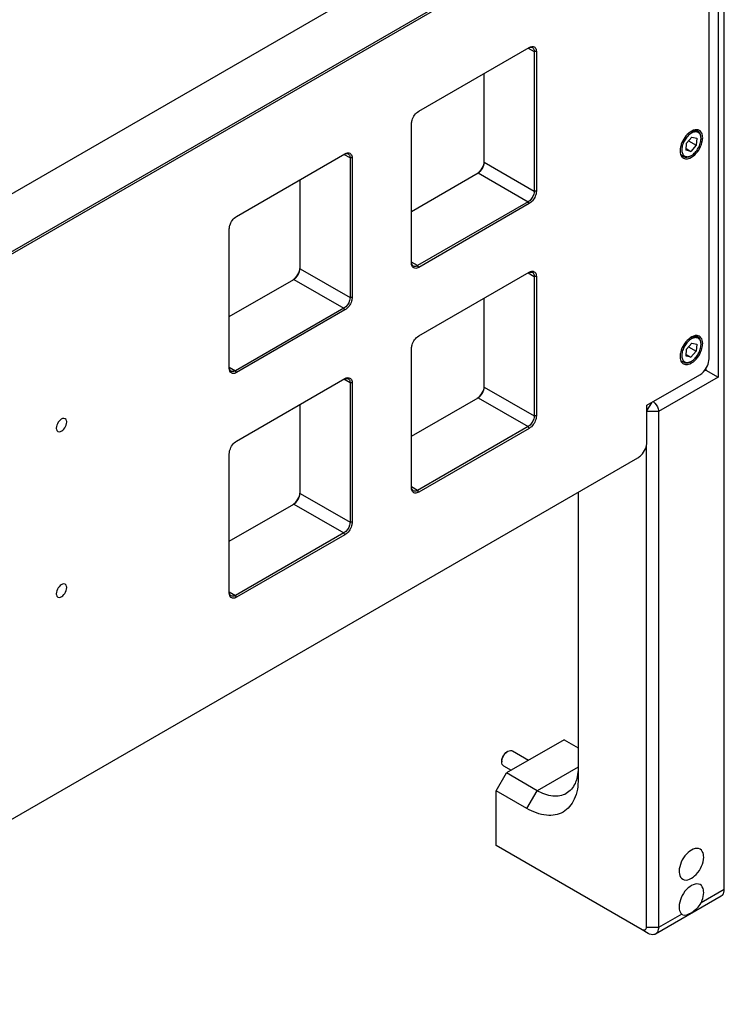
# Model space of a CAD drawing. Header units: inches. Extents: x 0 to 34, y 0 to 22.
# Tile 8 of 15: x 7.2 to 8.8, y 13.7 to 15.9. Entities that reach past the tile are written whole.
import ezdxf

# ---------------------------------------------------------------- set-up
doc = ezdxf.new("R2010")
doc.units = ezdxf.units.IN
doc.header["$LTSCALE"] = 1.87
doc.header["$MEASUREMENT"] = 0
doc.layers.get('0').update_dxf_attribs({"linetype": 'CONTINUOUS'})
doc.layers.add('02___PRT_ALL_AXES', color=7, linetype='CONTINUOUS')

msp = doc.modelspace()

# ---------------------------------------------------------------- linework, layer by layer
at = {"color": 7, "linetype": 'CONTINUOUS'}
for p, q in [((8.771, 13.9726), (8.771, 18.0035)), ((8.757, 16.6114), (8.757, 15.1327)), ((8.4595, 16.2998), (5.7555, 14.7385)), ((5.8466, 14.6604), (8.5727, 16.2344)), ((5.8489, 14.6564), (8.575, 16.2304)), ((8.7364, 15.1744), (8.7364, 16.1923)), ((8.079, 15.7351), (8.3291, 15.8795)), ((8.3268, 15.8781), (8.3407, 15.8701)), ((8.3454, 15.8701), (8.3407, 15.8701)), ((8.3407, 15.8701), (8.3407, 15.554)), ((8.3454, 15.8701), (8.3454, 15.554)), ((8.2275, 15.6194), (8.2275, 15.8208)), ((8.0628, 15.3909), (8.0628, 15.7069)), ((8.7115, 15.6895), (8.706, 15.6927)), ((8.6844, 15.6466), (8.6854, 15.6626)), ((8.6854, 15.6626), (8.6975, 15.6763)), ((8.6902, 15.668), (8.7075, 15.658)), ((8.7075, 15.658), (8.6955, 15.6443)), ((8.6975, 15.6763), (8.7086, 15.674)), ((8.7086, 15.674), (8.7075, 15.658)), ((8.7183, 15.6729), (8.7183, 15.6745)), ((7.6666, 15.4969), (7.912, 15.6386)), ((7.9236, 15.6293), (7.9097, 15.6373)), ((8.6787, 15.6327), (8.6726, 15.6362)), ((8.6955, 15.6443), (8.6844, 15.6466)), ((8.6847, 15.6505), (8.6955, 15.6443)), ((8.6951, 15.6343), (8.6965, 15.6351)), ((7.9282, 15.6293), (7.9236, 15.6293)), ((7.9236, 15.6293), (7.9236, 15.3132)), ((7.9282, 15.6293), (7.9282, 15.3132)), ((8.2275, 15.6194), (8.3407, 15.554)), ((8.0628, 15.5082), (8.2136, 15.5953)), ((8.2136, 15.5953), (8.3268, 15.5299)), ((7.8104, 15.3785), (7.8104, 15.58)), ((8.3454, 15.554), (8.3407, 15.554)), ((8.3268, 15.5299), (8.0767, 15.3855)), ((8.3291, 15.5259), (8.079, 15.3815)), ((8.3291, 15.5259), (8.3268, 15.5299)), ((7.6503, 15.1527), (7.6503, 15.4688)), ((8.0767, 15.3855), (8.0628, 15.3935)), ((7.8104, 15.3785), (7.9236, 15.3132)), ((8.079, 15.3815), (8.0767, 15.3855)), ((8.079, 15.2261), (8.3291, 15.3705)), ((8.3268, 15.3692), (8.3407, 15.3611)), ((7.6503, 15.27), (7.7965, 15.3544)), ((7.7965, 15.3544), (7.9097, 15.2891)), ((8.3454, 15.3611), (8.3407, 15.3611)), ((8.3407, 15.3611), (8.3407, 15.0451)), ((8.3454, 15.3611), (8.3454, 15.0451)), ((7.9282, 15.3132), (7.9236, 15.3132)), ((8.2275, 15.1104), (8.2275, 15.3118)), ((7.9097, 15.2891), (7.6642, 15.1473)), ((7.912, 15.285), (7.6666, 15.1433)), ((7.912, 15.285), (7.9097, 15.2891)), ((8.6854, 15.1965), (8.6975, 15.2102)), ((8.6975, 15.2102), (8.7086, 15.2079)), ((8.7115, 15.2234), (8.706, 15.2266)), ((8.7183, 15.2068), (8.7183, 15.2084)), ((8.0628, 14.8819), (8.0628, 15.198)), ((8.6844, 15.1805), (8.6854, 15.1965)), ((8.6902, 15.2019), (8.7075, 15.1919)), ((8.7075, 15.1919), (8.6955, 15.1782)), ((8.7086, 15.2079), (8.7075, 15.1919)), ((8.6787, 15.1666), (8.6726, 15.1701)), ((8.6955, 15.1782), (8.6844, 15.1805)), ((8.6847, 15.1845), (8.6955, 15.1782)), ((8.6951, 15.1682), (8.6965, 15.169)), ((7.6503, 15.1554), (7.6642, 15.1473)), ((7.6666, 15.1433), (7.6642, 15.1473)), ((8.7292, 15.1488), (8.7245, 15.1461)), ((8.7276, 15.1497), (8.7292, 15.1488)), ((8.7292, 15.1524), (8.7292, 15.1488)), ((8.7292, 15.1488), (8.757, 15.1327)), ((7.6666, 14.988), (7.912, 15.1297)), ((7.9236, 15.1203), (7.9097, 15.1283)), ((7.9282, 15.1203), (7.9236, 15.1203)), ((7.9236, 15.1203), (7.9236, 14.8042)), ((7.9282, 15.1203), (7.9282, 14.8042)), ((8.5959, 15.0692), (8.7155, 15.1382)), ((8.757, 15.1327), (8.622, 15.0548)), ((8.2275, 15.1104), (8.3407, 15.0451)), ((8.0628, 14.9992), (8.2136, 15.0863)), ((8.2136, 15.0863), (8.3268, 15.0209)), ((8.6058, 15.0749), (8.5959, 15.0578)), ((7.8104, 14.8696), (7.8104, 15.071)), ((8.5959, 14.9861), (8.5959, 15.0692)), ((8.622, 15.0548), (8.5959, 15.0548)), ((8.622, 15.0548), (8.622, 13.8866)), ((8.3454, 15.0451), (8.3407, 15.0451)), ((8.3268, 15.0209), (8.0767, 14.8765)), ((8.3291, 15.0169), (8.079, 14.8725)), ((8.3291, 15.0169), (8.3268, 15.0209)), ((8.5942, 14.9761), (8.5942, 13.8866)), ((5.8489, 13.3759), (8.575, 14.95)), ((7.6503, 14.6437), (7.6503, 14.9598)), ((8.0767, 14.8765), (8.0628, 14.8846)), ((8.079, 14.8725), (8.0767, 14.8765)), ((7.8104, 14.8696), (7.9236, 14.8042)), ((8.4401, 14.8721), (8.4401, 14.2231)), ((7.6503, 14.7611), (7.7965, 14.8455)), ((7.7965, 14.8455), (7.9097, 14.7801)), ((7.9282, 14.8042), (7.9236, 14.8042)), ((7.9097, 14.7801), (7.6642, 14.6384)), ((7.912, 14.7761), (7.6666, 14.6344)), ((7.912, 14.7761), (7.9097, 14.7801)), ((7.6503, 14.6464), (7.6642, 14.6384)), ((7.6666, 14.6344), (7.6642, 14.6384)), ((8.4081, 14.3117), (8.2777, 14.2365)), ((8.4081, 14.3117), (8.4401, 14.2933)), ((8.2789, 14.2843), (8.2812, 14.2856)), ((8.279, 14.2841), (8.2812, 14.2856)), ((8.2911, 14.2866), (8.3278, 14.2654)), ((8.2673, 14.2642), (8.2673, 14.2615)), ((8.2673, 14.2615), (8.2675, 14.2641)), ((8.2714, 14.2525), (8.2885, 14.2426)), ((8.4401, 14.2499), (8.3473, 14.1963)), ((8.2545, 14.1963), (8.2777, 14.2365)), ((8.3473, 14.1963), (8.2777, 14.2365)), ((8.3241, 14.1561), (8.2545, 14.1963)), ((8.2545, 14.072), (8.2545, 14.1963)), ((8.3241, 14.1561), (8.3473, 14.1963)), ((8.5849, 13.8812), (8.2545, 14.072)), ((8.771, 13.9726), (8.7184, 13.9422)), ((8.7642, 13.9576), (8.6152, 13.8716)), ((8.6746, 13.9169), (8.622, 13.8866)), ((8.6746, 13.9169), (8.6766, 13.9154)), ((8.5988, 13.8732), (8.5849, 13.8812)), ((8.622, 13.8866), (8.5942, 13.8866))]:
    msp.add_line(p, q, dxfattribs=at)
for centre, radius, start, end in [((8.6907, 15.6729), 0.0276, 359.9713, 3.3811), ((8.6827, 15.659), 0.0276, 296.6205, 300.0287), ((8.6907, 15.2068), 0.0276, 359.9713, 3.3811), ((8.6827, 15.1929), 0.0276, 296.6205, 300.0287), ((8.2934, 14.2653), 0.0238, 127.3074, 129.453)]:
    msp.add_arc(centre, radius, start, end, dxfattribs=at)
for points in [[(8.3268, 15.8781), (8.3284, 15.8791), (8.3303, 15.8798), (8.3321, 15.88)], [(8.3291, 15.8795), (8.331, 15.8806), (8.3332, 15.8814), (8.3353, 15.8816)], [(8.3321, 15.88), (8.3337, 15.8801), (8.3353, 15.8799), (8.3367, 15.8791)], [(8.3353, 15.8816), (8.3371, 15.8818), (8.3391, 15.8815), (8.3406, 15.8806)], [(7.9097, 15.6373), (7.9113, 15.6382), (7.9131, 15.639), (7.915, 15.6391)], [(7.912, 15.6386), (7.9139, 15.6397), (7.916, 15.6406), (7.9182, 15.6408)], [(7.915, 15.6391), (7.9165, 15.6393), (7.9182, 15.639), (7.9195, 15.6383)], [(7.9182, 15.6408), (7.92, 15.641), (7.9219, 15.6407), (7.9235, 15.6398)], [(8.2189, 15.5996), (8.2224, 15.6032), (8.225, 15.6078), (8.2265, 15.6126)], [(8.2265, 15.6126), (8.2271, 15.6148), (8.2275, 15.6171), (8.2275, 15.6194)], [(8.2113, 15.5939), (8.2136, 15.5953), (8.2157, 15.597), (8.2175, 15.5989)], [(8.2136, 15.5953), (8.2156, 15.5964), (8.2174, 15.5979), (8.2189, 15.5996)], [(8.064, 15.3844), (8.0631, 15.3864), (8.0628, 15.3887), (8.0628, 15.3909)], [(8.0669, 15.3845), (8.0648, 15.3857), (8.0635, 15.3883), (8.063, 15.3907)], [(7.8018, 15.3587), (7.8052, 15.3624), (7.8079, 15.367), (7.8093, 15.3718)], [(7.8093, 15.3718), (7.81, 15.374), (7.8104, 15.3763), (7.8104, 15.3785)], [(8.3268, 15.3692), (8.3284, 15.3701), (8.3303, 15.3708), (8.3321, 15.371)], [(8.3291, 15.3705), (8.331, 15.3716), (8.3332, 15.3725), (8.3353, 15.3727)], [(8.3321, 15.371), (8.3337, 15.3712), (8.3353, 15.3709), (8.3367, 15.3702)], [(8.3353, 15.3727), (8.3371, 15.3729), (8.3391, 15.3726), (8.3406, 15.3717)], [(7.7941, 15.3531), (7.7965, 15.3544), (7.7985, 15.3562), (7.8004, 15.3581)], [(7.7965, 15.3544), (7.7984, 15.3556), (7.8002, 15.3571), (7.8018, 15.3587)], [(7.6516, 15.1462), (7.6507, 15.1482), (7.6503, 15.1505), (7.6503, 15.1527)], [(7.6544, 15.1464), (7.6523, 15.1476), (7.651, 15.1502), (7.6506, 15.1526)], [(7.9097, 15.1283), (7.9113, 15.1293), (7.9131, 15.13), (7.915, 15.1302)], [(7.912, 15.1297), (7.9139, 15.1308), (7.916, 15.1316), (7.9182, 15.1318)], [(7.915, 15.1302), (7.9165, 15.1303), (7.9182, 15.1301), (7.9195, 15.1293)], [(7.9182, 15.1318), (7.92, 15.132), (7.9219, 15.1317), (7.9235, 15.1308)], [(8.2189, 15.0906), (8.2224, 15.0943), (8.225, 15.0988), (8.2265, 15.1037)], [(8.2265, 15.1037), (8.2271, 15.1058), (8.2275, 15.1081), (8.2275, 15.1104)], [(8.2113, 15.085), (8.2136, 15.0863), (8.2157, 15.0881), (8.2175, 15.09)], [(8.2136, 15.0863), (8.2156, 15.0875), (8.2174, 15.089), (8.2189, 15.0906)], [(8.064, 14.8754), (8.0631, 14.8774), (8.0628, 14.8797), (8.0628, 14.8819)], [(8.0669, 14.8756), (8.0648, 14.8768), (8.0635, 14.8794), (8.063, 14.8818)], [(7.8018, 14.8498), (7.8052, 14.8534), (7.8079, 14.858), (7.8093, 14.8628)], [(7.8093, 14.8628), (7.81, 14.865), (7.8104, 14.8673), (7.8104, 14.8696)], [(7.7941, 14.8441), (7.7965, 14.8455), (7.7985, 14.8472), (7.8004, 14.8491)], [(7.7965, 14.8455), (7.7984, 14.8466), (7.8002, 14.8481), (7.8018, 14.8498)], [(7.6516, 14.6373), (7.6507, 14.6393), (7.6503, 14.6416), (7.6503, 14.6437)], [(7.6544, 14.6374), (7.6523, 14.6386), (7.651, 14.6412), (7.6506, 14.6436)]]:
    msp.add_open_spline(points, degree=3, dxfattribs=at)
for points, knots in [([(8.3367, 15.8791), (8.3387, 15.8779), (8.3405, 15.8744), (8.3407, 15.8711), (8.3407, 15.8701)], [0, 0, 0, 0, 0.705036, 1, 1, 1, 1]), ([(8.3406, 15.8806), (8.3414, 15.8802), (8.3445, 15.8776), (8.3454, 15.8732), (8.3454, 15.8701)], [0, 0, 0, 0, 0.22086, 1, 1, 1, 1]), ([(8.0628, 15.7069), (8.0628, 15.7096), (8.0648, 15.7205), (8.0718, 15.7309), (8.079, 15.7351)], [0, 0, 0, 0, 0.240689, 1, 1, 1, 1]), ([(8.6965, 15.6855), (8.6935, 15.6837), (8.6877, 15.6789), (8.681, 15.6698), (8.6762, 15.6595), (8.6745, 15.6506), (8.6748, 15.644), (8.6758, 15.6399), (8.6776, 15.6365), (8.6802, 15.6339), (8.6834, 15.6324), (8.6871, 15.632), (8.6911, 15.6326), (8.6937, 15.6337), (8.695, 15.6343)], [0, 0, 0, 0, 0.138047, 0.290961, 0.444525, 0.58432, 0.645922, 0.701241, 0.750938, 0.796873, 0.841963, 0.889403, 0.941655, 1, 1, 1, 1]), ([(8.7115, 15.6895), (8.7104, 15.6901), (8.7079, 15.6911), (8.7038, 15.6912), (8.6994, 15.6901), (8.6965, 15.6887), (8.6951, 15.6879)], [0, 0, 0, 0, 0.217767, 0.450947, 0.710185, 1, 1, 1, 1]), ([(8.7182, 15.6745), (8.7182, 15.676), (8.7178, 15.6787), (8.7164, 15.6824), (8.7143, 15.6854), (8.7115, 15.6875), (8.7081, 15.6885), (8.7043, 15.6885), (8.7004, 15.6875), (8.6978, 15.6862), (8.6965, 15.6855)], [0, 0, 0, 0, 0.141217, 0.268012, 0.383226, 0.492429, 0.602971, 0.721779, 0.853484, 1, 1, 1, 1]), ([(8.7183, 15.6745), (8.7183, 15.6762), (8.718, 15.6793), (8.7168, 15.6837), (8.7146, 15.6872), (8.7126, 15.6889), (8.7115, 15.6895)], [0, 0, 0, 0, 0.289799, 0.549048, 0.782227, 1, 1, 1, 1]), ([(8.6965, 15.6351), (8.6996, 15.6369), (8.7054, 15.6418), (8.7123, 15.6512), (8.717, 15.6618), (8.7183, 15.6693), (8.7183, 15.6729)], [0, 0, 0, 0, 0.23722, 0.500004, 0.762786, 1, 1, 1, 1]), ([(7.9195, 15.6383), (7.9216, 15.6371), (7.9234, 15.6336), (7.9236, 15.6302), (7.9236, 15.6293)], [0, 0, 0, 0, 0.705036, 1, 1, 1, 1]), ([(7.9235, 15.6398), (7.9242, 15.6393), (7.9273, 15.6367), (7.9282, 15.6323), (7.9282, 15.6293)], [0, 0, 0, 0, 0.220861, 1, 1, 1, 1]), ([(8.6787, 15.6327), (8.6798, 15.6321), (8.6823, 15.6312), (8.6864, 15.6311), (8.6908, 15.6321), (8.6937, 15.6335), (8.6951, 15.6343)], [0, 0, 0, 0, 0.217767, 0.450947, 0.710185, 1, 1, 1, 1]), ([(8.2175, 15.5989), (8.2215, 15.6032), (8.2256, 15.6102), (8.2272, 15.6177), (8.2274, 15.6196)], [0, 0, 0, 0, 0.762379, 1, 1, 1, 1]), ([(8.3407, 15.554), (8.3407, 15.5517), (8.339, 15.5424), (8.333, 15.5335), (8.3268, 15.5299)], [0, 0, 0, 0, 0.240688, 1, 1, 1, 1]), ([(8.3454, 15.554), (8.3454, 15.5513), (8.3434, 15.5404), (8.3364, 15.5301), (8.3291, 15.5259)], [0, 0, 0, 0, 0.240689, 1, 1, 1, 1]), ([(7.6503, 15.4688), (7.6503, 15.4715), (7.6523, 15.4824), (7.6593, 15.4927), (7.6666, 15.4969)], [0, 0, 0, 0, 0.240689, 1, 1, 1, 1]), ([(7.8004, 15.3581), (7.8044, 15.3624), (7.8085, 15.3693), (7.8101, 15.3769), (7.8102, 15.3787)], [0, 0, 0, 0, 0.762379, 1, 1, 1, 1]), ([(8.079, 15.3815), (8.0764, 15.3799), (8.0703, 15.3777), (8.0651, 15.382), (8.064, 15.3844)], [0, 0, 0, 0, 0.543546, 1, 1, 1, 1]), ([(8.0767, 15.3855), (8.0758, 15.385), (8.0729, 15.3835), (8.0689, 15.3833), (8.0669, 15.3845)], [0, 0, 0, 0, 0.294971, 1, 1, 1, 1]), ([(8.3367, 15.3702), (8.3387, 15.369), (8.3405, 15.3655), (8.3407, 15.3621), (8.3407, 15.3611)], [0, 0, 0, 0, 0.705036, 1, 1, 1, 1]), ([(8.3406, 15.3717), (8.3414, 15.3712), (8.3445, 15.3686), (8.3454, 15.3642), (8.3454, 15.3611)], [0, 0, 0, 0, 0.22086, 1, 1, 1, 1]), ([(7.9236, 15.3132), (7.9236, 15.3109), (7.9219, 15.3015), (7.9159, 15.2927), (7.9097, 15.2891)], [0, 0, 0, 0, 0.240688, 1, 1, 1, 1]), ([(7.9282, 15.3132), (7.9282, 15.3105), (7.9263, 15.2996), (7.9193, 15.2892), (7.912, 15.285)], [0, 0, 0, 0, 0.240689, 1, 1, 1, 1]), ([(8.0628, 15.198), (8.0628, 15.2006), (8.0648, 15.2116), (8.0718, 15.2219), (8.079, 15.2261)], [0, 0, 0, 0, 0.240689, 1, 1, 1, 1]), ([(8.6965, 15.2194), (8.6935, 15.2176), (8.6877, 15.2128), (8.681, 15.2038), (8.6762, 15.1934), (8.6745, 15.1845), (8.6748, 15.1779), (8.6758, 15.1738), (8.6776, 15.1704), (8.6802, 15.1678), (8.6834, 15.1663), (8.6871, 15.1659), (8.6911, 15.1665), (8.6937, 15.1676), (8.695, 15.1683)], [0, 0, 0, 0, 0.138047, 0.290961, 0.444525, 0.58432, 0.645922, 0.701241, 0.750938, 0.796873, 0.841963, 0.889403, 0.941655, 1, 1, 1, 1]), ([(8.7115, 15.2234), (8.7104, 15.2241), (8.7079, 15.225), (8.7038, 15.2251), (8.6994, 15.224), (8.6965, 15.2226), (8.6951, 15.2218)], [0, 0, 0, 0, 0.217767, 0.450947, 0.710185, 1, 1, 1, 1]), ([(8.7182, 15.2084), (8.7182, 15.2099), (8.7178, 15.2126), (8.7164, 15.2163), (8.7143, 15.2193), (8.7115, 15.2214), (8.7081, 15.2224), (8.7043, 15.2224), (8.7004, 15.2214), (8.6978, 15.2201), (8.6965, 15.2194)], [0, 0, 0, 0, 0.141217, 0.268012, 0.383226, 0.492429, 0.602971, 0.721779, 0.853484, 1, 1, 1, 1]), ([(8.7183, 15.2084), (8.7183, 15.2101), (8.718, 15.2132), (8.7168, 15.2176), (8.7146, 15.2211), (8.7126, 15.2228), (8.7115, 15.2234)], [0, 0, 0, 0, 0.289799, 0.549048, 0.782227, 1, 1, 1, 1]), ([(8.6965, 15.169), (8.6996, 15.1708), (8.7054, 15.1758), (8.7123, 15.1851), (8.717, 15.1957), (8.7183, 15.2032), (8.7183, 15.2068)], [0, 0, 0, 0, 0.23722, 0.500004, 0.762786, 1, 1, 1, 1]), ([(8.6787, 15.1666), (8.6798, 15.166), (8.6823, 15.1651), (8.6864, 15.165), (8.6908, 15.166), (8.6937, 15.1674), (8.6951, 15.1682)], [0, 0, 0, 0, 0.217767, 0.450947, 0.710185, 1, 1, 1, 1]), ([(8.7155, 15.1382), (8.7185, 15.1399), (8.7294, 15.1492), (8.7364, 15.1636), (8.7364, 15.1744)], [0, 0, 0, 0, 0.240726, 1, 1, 1, 1]), ([(7.6666, 15.1433), (7.6639, 15.1418), (7.6578, 15.1395), (7.6526, 15.1439), (7.6516, 15.1462)], [0, 0, 0, 0, 0.543543, 1, 1, 1, 1]), ([(7.6642, 15.1473), (7.6634, 15.1468), (7.6604, 15.1454), (7.6565, 15.1452), (7.6544, 15.1464)], [0, 0, 0, 0, 0.294971, 1, 1, 1, 1]), ([(7.9195, 15.1293), (7.9216, 15.1281), (7.9234, 15.1246), (7.9236, 15.1213), (7.9236, 15.1203)], [0, 0, 0, 0, 0.705036, 1, 1, 1, 1]), ([(7.9235, 15.1308), (7.9242, 15.1304), (7.9273, 15.1278), (7.9282, 15.1234), (7.9282, 15.1203)], [0, 0, 0, 0, 0.220861, 1, 1, 1, 1]), ([(8.2175, 15.09), (8.2215, 15.0942), (8.2256, 15.1012), (8.2272, 15.1088), (8.2274, 15.1106)], [0, 0, 0, 0, 0.762379, 1, 1, 1, 1]), ([(8.6101, 15.0776), (8.6154, 15.0736), (8.6206, 15.0655), (8.622, 15.0568), (8.622, 15.0548)], [0, 0, 0, 0, 0.763961, 1, 1, 1, 1]), ([(8.3407, 15.0451), (8.3407, 15.0428), (8.339, 15.0334), (8.333, 15.0245), (8.3268, 15.0209)], [0, 0, 0, 0, 0.240688, 1, 1, 1, 1]), ([(8.3454, 15.0451), (8.3454, 15.0424), (8.3434, 15.0315), (8.3364, 15.0211), (8.3291, 15.0169)], [0, 0, 0, 0, 0.240689, 1, 1, 1, 1]), ([(7.6503, 14.9598), (7.6503, 14.9625), (7.6523, 14.9734), (7.6593, 14.9838), (7.6666, 14.988)], [0, 0, 0, 0, 0.240689, 1, 1, 1, 1]), ([(8.575, 14.95), (8.578, 14.9517), (8.5889, 14.9609), (8.5959, 14.9753), (8.5959, 14.9861)], [0, 0, 0, 0, 0.240726, 1, 1, 1, 1]), ([(8.079, 14.8725), (8.0764, 14.871), (8.0703, 14.8687), (8.0651, 14.8731), (8.064, 14.8754)], [0, 0, 0, 0, 0.543546, 1, 1, 1, 1]), ([(8.0767, 14.8765), (8.0758, 14.876), (8.0729, 14.8746), (8.0689, 14.8744), (8.0669, 14.8756)], [0, 0, 0, 0, 0.294971, 1, 1, 1, 1]), ([(7.8004, 14.8491), (7.8044, 14.8534), (7.8085, 14.8604), (7.8101, 14.8679), (7.8102, 14.8698)], [0, 0, 0, 0, 0.762379, 1, 1, 1, 1]), ([(7.9236, 14.8042), (7.9236, 14.8019), (7.9219, 14.7926), (7.9159, 14.7837), (7.9097, 14.7801)], [0, 0, 0, 0, 0.240688, 1, 1, 1, 1]), ([(7.9282, 14.8042), (7.9282, 14.8015), (7.9263, 14.7906), (7.9193, 14.7803), (7.912, 14.7761)], [0, 0, 0, 0, 0.240689, 1, 1, 1, 1]), ([(7.6666, 14.6344), (7.6639, 14.6328), (7.6578, 14.6306), (7.6526, 14.6349), (7.6516, 14.6373)], [0, 0, 0, 0, 0.543543, 1, 1, 1, 1]), ([(7.6642, 14.6384), (7.6634, 14.6379), (7.6604, 14.6364), (7.6565, 14.6362), (7.6544, 14.6374)], [0, 0, 0, 0, 0.294971, 1, 1, 1, 1]), ([(8.2673, 14.2642), (8.2673, 14.2661), (8.268, 14.2701), (8.2705, 14.2757), (8.2741, 14.2807), (8.2773, 14.2833), (8.2789, 14.2843)], [0, 0, 0, 0, 0.237214, 0.499993, 0.762771, 1, 1, 1, 1]), ([(8.2675, 14.2641), (8.2679, 14.2679), (8.2706, 14.2751), (8.2754, 14.2812), (8.2783, 14.2836)], [0, 0, 0, 0, 0.497386, 1, 1, 1, 1]), ([(8.2812, 14.2856), (8.2828, 14.2866), (8.2861, 14.2879), (8.2897, 14.2874), (8.2911, 14.2866)], [0, 0, 0, 0, 0.550764, 1, 1, 1, 1]), ([(8.2714, 14.2525), (8.2701, 14.2533), (8.2678, 14.2561), (8.2673, 14.2596), (8.2673, 14.2615)], [0, 0, 0, 0, 0.44925, 1, 1, 1, 1]), ([(8.4401, 14.2498), (8.4401, 14.2475), (8.4399, 14.2388), (8.4386, 14.2301), (8.437, 14.2239)], [0, 0, 0, 0, 0.263337, 1, 1, 1, 1]), ([(8.4401, 14.2231), (8.4401, 14.2074), (8.4363, 14.1783), (8.4087, 14.1436), (8.3648, 14.137), (8.3377, 14.1483), (8.3241, 14.1561)], [0, 0, 0, 0, 0.275376, 0.499989, 0.724608, 1, 1, 1, 1]), ([(8.437, 14.2239), (8.436, 14.2202), (8.4314, 14.2068), (8.4218, 14.1949), (8.413, 14.1898)], [0, 0, 0, 0, 0.276043, 1, 1, 1, 1]), ([(8.413, 14.1898), (8.4041, 14.1847), (8.3799, 14.181), (8.3582, 14.19), (8.3473, 14.1963)], [0, 0, 0, 0, 0.449207, 1, 1, 1, 1]), ([(8.7184, 13.9422), (8.7193, 13.9442), (8.7225, 13.9515), (8.7243, 13.9596), (8.7243, 13.9655)], [0, 0, 0, 0, 0.26699, 1, 1, 1, 1]), ([(8.7642, 13.9576), (8.7652, 13.9582), (8.7697, 13.9619), (8.771, 13.9682), (8.771, 13.9726)], [0, 0, 0, 0, 0.220937, 1, 1, 1, 1]), ([(8.6767, 13.9154), (8.6823, 13.9122), (8.7011, 13.9222), (8.7137, 13.9327), (8.7184, 13.9422)], [0, 0, 0, 0, 0.377837, 1, 1, 1, 1]), ([(8.6686, 13.9333), (8.6686, 13.9316), (8.669, 13.9258), (8.6714, 13.9197), (8.6746, 13.9169)], [0, 0, 0, 0, 0.288117, 1, 1, 1, 1]), ([(8.5942, 13.8866), (8.5942, 13.8844), (8.5924, 13.8789), (8.5868, 13.8801), (8.5849, 13.8812)], [0, 0, 0, 0, 0.499987, 1, 1, 1, 1]), ([(8.6152, 13.8716), (8.6141, 13.871), (8.6087, 13.869), (8.6026, 13.871), (8.5988, 13.8732)], [0, 0, 0, 0, 0.220932, 1, 1, 1, 1]), ([(8.622, 13.8866), (8.622, 13.8849), (8.6216, 13.8794), (8.6187, 13.8736), (8.6152, 13.8716)], [0, 0, 0, 0, 0.295353, 1, 1, 1, 1])]:
    msp.add_open_spline(points, degree=3, knots=knots, dxfattribs=at)
at = {"layer": '02___PRT_ALL_AXES', "color": 7, "linetype": 'CONTINUOUS'}
for centre, radius, start, end in [((8.7085, 15.6811), 0.0121, 51.3972, 60.1022), ((8.6846, 15.6397), 0.0123, 226.4375, 240.0286), ((8.7085, 15.215), 0.0121, 51.3972, 60.1022), ((8.6846, 15.1736), 0.0123, 226.4375, 240.0286)]:
    msp.add_arc(centre, radius, start, end, dxfattribs=at)
for points, knots in [([(8.6903, 15.6853), (8.6816, 15.6778), (8.6732, 15.664), (8.671, 15.6491), (8.671, 15.6456)], [0, 0, 0, 0, 0.766445, 1, 1, 1, 1]), ([(8.7092, 15.6932), (8.7078, 15.6933), (8.7008, 15.6929), (8.6944, 15.6889), (8.6903, 15.6853)], [0, 0, 0, 0, 0.214056, 1, 1, 1, 1]), ([(8.722, 15.675), (8.722, 15.6767), (8.7216, 15.6822), (8.7192, 15.688), (8.716, 15.6905)], [0, 0, 0, 0, 0.290123, 1, 1, 1, 1]), ([(8.7009, 15.6338), (8.7104, 15.6412), (8.7195, 15.6558), (8.722, 15.6714), (8.722, 15.675)], [0, 0, 0, 0, 0.764744, 1, 1, 1, 1]), ([(8.671, 15.6456), (8.671, 15.6441), (8.6713, 15.6388), (8.6734, 15.6334), (8.6761, 15.6308)], [0, 0, 0, 0, 0.287002, 1, 1, 1, 1]), ([(8.6785, 15.629), (8.6799, 15.6282), (8.6877, 15.6258), (8.696, 15.63), (8.7009, 15.6338)], [0, 0, 0, 0, 0.21218, 1, 1, 1, 1]), ([(8.6903, 15.2192), (8.6816, 15.2117), (8.6732, 15.1979), (8.671, 15.183), (8.671, 15.1795)], [0, 0, 0, 0, 0.766445, 1, 1, 1, 1]), ([(8.7092, 15.2271), (8.7078, 15.2272), (8.7008, 15.2268), (8.6944, 15.2228), (8.6903, 15.2192)], [0, 0, 0, 0, 0.214056, 1, 1, 1, 1]), ([(8.7009, 15.1678), (8.7104, 15.1751), (8.7195, 15.1897), (8.722, 15.2053), (8.722, 15.2089)], [0, 0, 0, 0, 0.764744, 1, 1, 1, 1]), ([(8.722, 15.2089), (8.722, 15.2106), (8.7216, 15.2161), (8.7192, 15.2219), (8.716, 15.2244)], [0, 0, 0, 0, 0.290123, 1, 1, 1, 1]), ([(8.671, 15.1795), (8.671, 15.178), (8.6713, 15.1727), (8.6734, 15.1673), (8.6761, 15.1647)], [0, 0, 0, 0, 0.287002, 1, 1, 1, 1]), ([(8.6785, 15.163), (8.6799, 15.1621), (8.6877, 15.1597), (8.696, 15.1639), (8.7009, 15.1678)], [0, 0, 0, 0, 0.21218, 1, 1, 1, 1]), ([(7.2787, 15.0388), (7.2769, 15.0399), (7.2697, 15.0394), (7.2619, 15.0308), (7.2585, 15.0221), (7.2585, 15.0175)], [0, 0, 0, 0, 0.184816, 0.580684, 1, 1, 1, 1]), ([(7.2619, 15.0099), (7.2637, 15.0089), (7.2709, 15.0093), (7.2787, 15.0179), (7.2821, 15.0266), (7.2821, 15.0312)], [0, 0, 0, 0, 0.184816, 0.580684, 1, 1, 1, 1]), ([(7.2821, 15.0312), (7.2821, 15.032), (7.2819, 15.0349), (7.2804, 15.0378), (7.2787, 15.0388)], [0, 0, 0, 0, 0.294962, 1, 1, 1, 1]), ([(7.2585, 15.0175), (7.2585, 15.0167), (7.2587, 15.0138), (7.2602, 15.0109), (7.2619, 15.0099)], [0, 0, 0, 0, 0.294962, 1, 1, 1, 1]), ([(7.2787, 14.6638), (7.2769, 14.6648), (7.2697, 14.6643), (7.2619, 14.6558), (7.2585, 14.6471), (7.2585, 14.6425)], [0, 0, 0, 0, 0.184816, 0.580684, 1, 1, 1, 1]), ([(7.2619, 14.6348), (7.2637, 14.6338), (7.2709, 14.6343), (7.2787, 14.6429), (7.2821, 14.6516), (7.2821, 14.6562)], [0, 0, 0, 0, 0.184816, 0.580684, 1, 1, 1, 1]), ([(7.2821, 14.6562), (7.2821, 14.657), (7.2819, 14.6598), (7.2804, 14.6628), (7.2787, 14.6638)], [0, 0, 0, 0, 0.294962, 1, 1, 1, 1]), ([(7.2585, 14.6425), (7.2585, 14.6417), (7.2587, 14.6388), (7.2602, 14.6359), (7.2619, 14.6348)], [0, 0, 0, 0, 0.294962, 1, 1, 1, 1]), ([(8.7162, 14.0639), (8.7069, 14.0692), (8.6851, 14.0562), (8.6728, 14.0355), (8.6686, 14.0207), (8.6686, 14.0137)], [0, 0, 0, 0, 0.422705, 0.722437, 1, 1, 1, 1]), ([(8.7243, 14.0459), (8.7243, 14.0478), (8.7239, 14.0545), (8.7203, 14.0615), (8.7162, 14.0639)], [0, 0, 0, 0, 0.295246, 1, 1, 1, 1]), ([(8.6768, 13.9957), (8.6861, 13.9903), (8.7078, 14.0034), (8.7202, 14.0241), (8.7243, 14.0388), (8.7243, 14.0459)], [0, 0, 0, 0, 0.422705, 0.722437, 1, 1, 1, 1]), ([(8.6686, 14.0137), (8.6686, 14.0117), (8.6691, 14.005), (8.6727, 13.998), (8.6768, 13.9957)], [0, 0, 0, 0, 0.295246, 1, 1, 1, 1]), ([(8.7162, 13.9835), (8.7069, 13.9889), (8.6851, 13.9758), (8.6728, 13.9551), (8.6686, 13.9404), (8.6686, 13.9333)], [0, 0, 0, 0, 0.422705, 0.722437, 1, 1, 1, 1]), ([(8.7243, 13.9655), (8.7243, 13.9675), (8.7239, 13.9741), (8.7203, 13.9811), (8.7162, 13.9835)], [0, 0, 0, 0, 0.295246, 1, 1, 1, 1])]:
    msp.add_open_spline(points, degree=3, knots=knots, dxfattribs=at)
for points in [[(8.7145, 15.6916), (8.7129, 15.6925), (8.7111, 15.693), (8.7092, 15.6932)], [(8.7145, 15.2255), (8.7129, 15.2264), (8.7111, 15.2269), (8.7092, 15.2271)]]:
    msp.add_open_spline(points, degree=3, dxfattribs=at)

doc.saveas('drawing.dxf')
